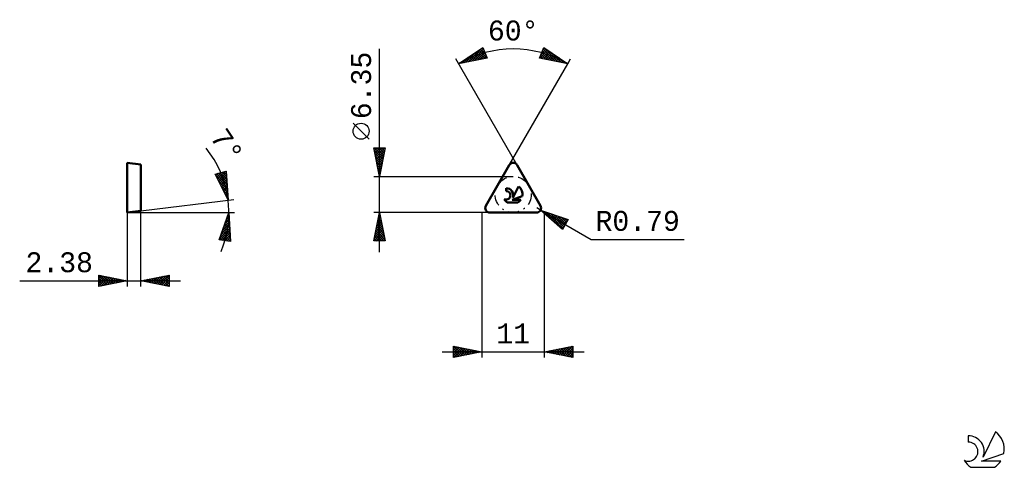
# Model space of a CAD drawing. Header units: millimetres. Extents: x -81 to 92, y -45 to 34.
import ezdxf
from ezdxf.enums import TextEntityAlignment as Align

# ---------------------------------------------------------------- set-up
doc = ezdxf.new("R2010")
doc.units = ezdxf.units.MM
doc.header["$LTSCALE"] = 4.65
doc.linetypes.add('LONGDASH_DASH', pattern=[0.85, 0.4, -0.2, 0.05, -0.2])
for name, color, linetype in [('1', 4, 'CONTINUOUS'), ('CUT', 1, 'CONTINUOUS'), ('SK2', 7, 'CONTINUOUS'), ('SK4', 2, 'LONGDASH_DASH'), ('SK6', 5, 'CONTINUOUS'), ('SKVIEW1', 4, 'CONTINUOUS'), ('SKVIEW2', 7, 'CONTINUOUS')]:
    doc.layers.add(name, color=color, linetype=linetype)
doc.styles.get("Standard").update_dxf_attribs({"font": 'Monospac821 BT'})

msp = doc.modelspace()

# ---------------------------------------------------------------- linework, layer by layer
at = {"layer": '1', "color": 4, "linetype": 'CONTINUOUS', "lineweight": 50}
for p, q in [((0.69, 1.19), (4.81, 8.33)), ((10.31, 1.19), (6.19, 8.33)), ((4.25, 3.77), (4.25, 4.27)), ((5.43, 2.57), (6.42, 4.59)), ((4.46, 1.76), (6.34, 1.76)), ((5.31, 2.25), (7.09, 2.87)), ((5.31, 2.25), (6.83, 2.25)), ((1.38, 0), (9.62, 0))]:
    msp.add_line(p, q, dxfattribs=at)
for centre, radius, start, end in [((5.5, 7.94), 0.794, 30, 150), ((4.25, 3.01), 0.761, 243.4215, 90.3602), ((4.26, 3.02), 1.25, 338.9379, 90.4446), ((5.4, 3.21), 1.72, 348.7239, 53.4691), ((5.4, 3.21), 1.72, 210.5484, 236.978), ((5.4, 3.21), 1.72, 303.022, 326.3732), ((1.38, 0.79), 0.794, 150, 270), ((9.62, 0.79), 0.794, 270, 30)]:
    msp.add_arc(centre, radius, start, end, dxfattribs=at)
at = {"layer": 'CUT', "color": 1, "linetype": 'CONTINUOUS', "lineweight": 25}
for p, q in [((4.81, 8.33), (0.69, 1.19)), ((10.31, 1.19), (6.19, 8.33)), ((1.38, 0), (9.62, 0))]:
    msp.add_line(p, q, dxfattribs=at)
for centre, start, end in [((5.5, 7.94), 30, 150), ((1.38, 0.79), 150, 270), ((9.62, 0.79), 270, 30)]:
    msp.add_arc(centre, 0.794, start, end, dxfattribs=at)
at = {"layer": 'SK2', "color": 7, "linetype": 'CONTINUOUS', "lineweight": 25}
for p, q in [((-18, -7), (-18, 28.75)), ((-4.1, 26.15), (0.14, 28.99)), ((-2.88, 26.39), (-1.13, 28.14)), ((-2.35, 26.5), (0.14, 28.99)), ((-1.82, 26.6), (0.26, 28.69)), ((-1.55, 27.86), (-0.55, 26.86)), ((-1.3, 28.03), (-0.2, 26.93)), ((-1.29, 26.71), (0.39, 28.39)), ((-1.05, 28.2), (0.16, 27)), ((-0.79, 28.37), (0.51, 27.07)), ((-0.76, 26.81), (0.51, 28.09)), ((-0.54, 28.54), (0.86, 27.14)), ((-0.28, 28.71), (0.63, 27.79)), ((-0.23, 26.92), (0.63, 27.79)), ((-0.03, 28.88), (0.33, 28.52)), ((0.14, 28.99), (0.9, 27.14)), ((10.1, 27.14), (10.86, 28.99)), ((10.16, 27.13), (11.56, 28.53)), ((10.34, 27.74), (11.3, 28.7)), ((10.37, 27.81), (11.27, 26.91)), ((10.5, 28.11), (11.8, 26.81)), ((10.51, 27.06), (11.81, 28.36)), ((10.62, 28.41), (12.33, 26.7)), ((10.64, 28.46), (11.05, 28.87)), ((10.75, 28.71), (12.86, 26.6)), ((10.86, 28.99), (15.1, 26.15)), ((10.87, 26.99), (12.06, 28.19)), ((10.94, 28.94), (13.39, 26.49)), ((11.22, 26.92), (12.32, 28.02)), ((11.58, 26.85), (12.57, 27.85)), ((12.23, 28.08), (13.92, 26.39)), ((6.19, 8.33), (-4.6, 27.02)), ((0.9, 27.14), (-4.1, 26.15)), ((-4.09, 26.16), (-4.09, 26.15)), ((-3.94, 26.18), (-3.7, 26.42)), ((-3.84, 26.33), (-3.74, 26.22)), ((-3.59, 26.5), (-3.38, 26.29)), ((-3.41, 26.29), (-2.42, 27.28)), ((-3.33, 26.67), (-3.03, 26.36)), ((-3.08, 26.84), (-2.68, 26.43)), ((-2.82, 27.01), (-2.32, 26.51)), ((-2.57, 27.18), (-1.97, 26.58)), ((-2.32, 27.35), (-1.61, 26.65)), ((-2.06, 27.52), (-1.26, 26.72)), ((-1.81, 27.69), (-0.91, 26.79)), ((0.3, 27.02), (0.76, 27.49)), ((0.82, 27.13), (0.88, 27.19)), ((4.81, 8.33), (15.1, 26.15)), ((15.1, 26.15), (10.1, 27.14)), ((10.13, 27.21), (10.21, 27.12)), ((10.25, 27.51), (10.74, 27.02)), ((11.93, 26.78), (12.83, 27.68)), ((12.29, 26.71), (13.08, 27.51)), ((12.64, 26.64), (13.33, 27.34)), ((12.99, 26.57), (13.59, 27.17)), ((13.35, 26.5), (13.84, 26.99)), ((13.51, 27.21), (14.45, 26.28)), ((13.7, 26.43), (14.1, 26.82)), ((14.06, 26.36), (14.35, 26.65)), ((14.41, 26.29), (14.6, 26.48)), ((14.76, 26.22), (14.86, 26.31)), ((14.8, 26.35), (14.98, 26.18)), ((15.1, 26.15), (15.6, 27.02)), ((-19.85, 12.88), (-22.65, 15.68)), ((-18, 6.35), (-19, 11.35)), ((-19, 11.35), (-17, 11.35)), ((-18.96, 11.16), (-18.77, 11.35)), ((-18.94, 11.35), (-17.32, 9.74)), ((-18.91, 10.9), (-17.39, 9.38)), ((-18.89, 10.81), (-18.35, 11.35)), ((-18.82, 10.45), (-17.92, 11.35)), ((-18.75, 10.1), (-17.5, 11.35)), ((-18.68, 9.75), (-17.08, 11.35)), ((-18.61, 9.39), (-17.09, 10.91)), ((-18.51, 11.35), (-17.25, 10.09)), ((-18.09, 11.35), (-17.18, 10.44)), ((-17, 11.35), (-18, 6.35)), ((-17.66, 11.35), (-17.11, 10.8)), ((-17.24, 11.35), (-17.04, 11.15)), ((-18.8, 10.37), (-17.46, 9.03)), ((-18.7, 9.84), (-17.53, 8.68)), ((-18.59, 9.31), (-17.61, 8.32)), ((-18.54, 9.04), (-17.19, 10.38)), ((-18.49, 8.78), (-17.68, 7.97)), ((-18.47, 8.69), (-17.3, 9.85)), ((-18.4, 8.33), (-17.41, 9.32)), ((-18.33, 7.98), (-17.51, 8.79)), ((-18.38, 8.25), (-17.75, 7.62)), ((-18.27, 7.72), (-17.82, 7.26)), ((-18.26, 7.63), (-17.62, 8.26)), ((-18.18, 7.27), (-17.72, 7.73)), ((-18.17, 7.19), (-17.89, 6.91)), ((-18.11, 6.92), (-17.83, 7.2)), ((-19, 6.35), (5.5, 6.35)), ((-18.06, 6.66), (-17.96, 6.56)), ((-18.04, 6.56), (-17.94, 6.67)), ((5.5, 0), (-19, 0)), ((-19, -5), (-18, 0)), ((-18, 0), (-17, -5)), ((0, 0), (0, -25.5)), ((10.31, 0.4), (9.63, 0.79)), ((10.31, 0.4), (19.19, -4.73)), ((10.31, 0.4), (15.14, -1.24)), ((14.14, -2.97), (10.31, 0.4)), ((10.37, 0.34), (10.4, 0.37)), ((10.6, 0.14), (10.71, 0.26)), ((10.8, 0.23), (12.98, -1.95)), ((10.82, -0.05), (11.03, 0.15)), ((11.05, -0.25), (11.35, 0.05)), ((11.44, 0.01), (14.24, -2.79)), ((-18.47, -2.35), (-17.69, -1.56)), ((-18.36, -1.82), (-17.76, -1.21)), ((-18.28, -1.4), (-17.58, -2.1)), ((-18.26, -1.29), (-17.83, -0.86)), ((-18.21, -1.05), (-17.69, -1.57)), ((-18.15, -0.76), (-17.9, -0.5)), ((-18.14, -0.69), (-17.79, -1.04)), ((-18.07, -0.34), (-17.9, -0.51)), ((-18.05, -0.23), (-17.97, -0.15)), ((11, -25.5), (11, -0.21)), ((11.28, -0.45), (11.67, -0.06)), ((11.5, -0.65), (11.98, -0.17)), ((11.73, -0.85), (12.3, -0.28)), ((11.95, -1.05), (12.62, -0.38)), ((12.08, -0.2), (14.4, -2.52)), ((12.18, -1.24), (12.93, -0.49)), ((12.4, -1.44), (13.25, -0.6)), ((12.63, -1.64), (13.57, -0.7)), ((12.72, -0.42), (14.56, -2.25)), ((12.86, -1.84), (13.88, -0.81)), ((13.08, -2.04), (14.2, -0.92)), ((13.31, -2.24), (14.52, -1.03)), ((13.36, -0.64), (14.71, -1.98)), ((13.53, -2.44), (14.84, -1.13)), ((13.76, -2.63), (15.12, -1.27)), ((14, -0.85), (14.87, -1.71)), ((15.14, -1.24), (14.14, -2.97)), ((14.65, -1.07), (15.02, -1.44)), ((-19, -5), (-17.33, -3.33)), ((-18.89, -4.47), (-17.4, -2.98)), ((-18.79, -3.94), (-17.47, -2.63)), ((-18.68, -3.41), (-17.55, -2.27)), ((-18.63, -3.17), (-17.05, -4.75)), ((-18.58, -2.88), (-17.62, -1.92)), ((-18.56, -2.81), (-17.16, -4.22)), ((-18.49, -2.46), (-17.26, -3.69)), ((-18.42, -2.11), (-17.37, -3.16)), ((-18.35, -1.75), (-17.47, -2.63)), ((13.99, -2.83), (14.54, -2.28)), ((-17, -5), (-19, -5)), ((-18.99, -4.93), (-18.92, -5)), ((-18.92, -4.58), (-18.5, -5)), ((-18.85, -4.23), (-18.07, -5)), ((-18.77, -3.87), (-17.65, -5)), ((-18.7, -3.52), (-17.22, -5)), ((-18.58, -5), (-17.26, -3.69)), ((-18.15, -5), (-17.19, -4.04)), ((-17.73, -5), (-17.12, -4.39)), ((-17.3, -5), (-17.05, -4.75)), ((19.19, -4.73), (35.59, -4.73)), ((-5, -25.5), (-5, -23.5)), ((-5, -23.5), (0, -24.5)), ((-5, -23.86), (-4.7, -23.56)), ((-5, -24.28), (-4.35, -23.63)), ((-5, -24.71), (-3.99, -23.7)), ((-5, -25.13), (-3.64, -23.77)), ((-5, -23.86), (-3.63, -25.23)), ((-4.93, -25.49), (-3.29, -23.84)), ((-4.92, -23.52), (-3.28, -25.16)), ((-4.4, -25.38), (-2.93, -23.91)), ((-4.39, -23.62), (-2.93, -25.09)), ((-3.87, -25.27), (-2.58, -23.98)), ((-3.86, -23.73), (-2.57, -25.01)), ((-3.34, -25.17), (-2.22, -24.06)), ((-3.33, -23.83), (-2.22, -24.94)), ((-2.81, -25.06), (-1.87, -24.13)), ((-2.8, -23.94), (-1.87, -24.87)), ((-2.28, -24.96), (-1.52, -24.2)), ((-2.27, -24.05), (-1.51, -24.8)), ((-1.74, -24.15), (-1.16, -24.73)), ((11, -24.5), (16, -23.5)), ((12.13, -24.73), (12.7, -24.16)), ((12.49, -24.8), (13.23, -24.05)), ((12.49, -24.2), (13.24, -24.95)), ((12.84, -24.87), (13.76, -23.95)), ((12.85, -24.13), (13.77, -25.05)), ((13.19, -24.94), (14.29, -23.84)), ((13.2, -24.06), (14.3, -25.16)), ((13.55, -25.01), (14.82, -23.74)), ((13.55, -23.99), (14.83, -25.27)), ((13.9, -25.08), (15.35, -23.63)), ((13.91, -23.92), (15.36, -25.37)), ((14.25, -25.15), (15.88, -23.52)), ((14.26, -23.85), (15.89, -25.48)), ((14.61, -23.78), (16, -25.16)), ((14.61, -25.22), (16, -23.83)), ((14.97, -23.71), (16, -24.74)), ((15.32, -23.64), (16, -24.32)), ((15.67, -23.57), (16, -23.89)), ((16, -23.5), (16, -25.5)), ((-7, -24.5), (18, -24.5)), ((-5, -24.28), (-3.99, -25.3)), ((0, -24.5), (-5, -25.5)), ((-5, -24.71), (-4.34, -25.37)), ((-5, -25.13), (-4.69, -25.44)), ((-1.75, -24.85), (-1.16, -24.27)), ((-1.22, -24.74), (-0.81, -24.34)), ((-1.21, -24.26), (-0.81, -24.66)), ((-0.69, -24.64), (-0.46, -24.41)), ((-0.68, -24.36), (-0.45, -24.59)), ((-0.16, -24.53), (-0.1, -24.48)), ((-0.15, -24.47), (-0.1, -24.52)), ((16, -25.5), (11, -24.5)), ((11.07, -24.51), (11.11, -24.48)), ((11.08, -24.48), (11.12, -24.52)), ((11.43, -24.59), (11.64, -24.37)), ((11.43, -24.41), (11.65, -24.63)), ((11.78, -24.66), (12.17, -24.27)), ((11.78, -24.34), (12.18, -24.74)), ((12.14, -24.27), (12.71, -24.84)), ((14.96, -25.29), (16, -24.25)), ((15.32, -25.36), (16, -24.68)), ((15.67, -25.43), (16, -25.1))]:
    msp.add_line(p, q, dxfattribs=at)
msp.add_circle((-21.25, 14.28), 1.4, dxfattribs=at)
msp.add_arc((5.5, 9.53), 19.2, 60, 120, dxfattribs=at)
at = {"layer": 'SK4', "color": 2, "linetype": 'LONGDASH_DASH', "lineweight": 25}
msp.add_circle((5.5, 3.17), 3.17, dxfattribs=at)
at = {"layer": 'SK6', "color": 5, "linetype": 'CONTINUOUS', "lineweight": 25}
for p, q in [((85.53, -39.25), (85.53, -40.35)), ((90.32, -38.54), (88.12, -43)), ((87.87, -43.7), (91.79, -42.34)), ((85.99, -44.78), (90.13, -44.78)), ((91.22, -43.7), (87.87, -43.7))]:
    msp.add_line(p, q, dxfattribs=at)
for centre, radius, start, end in [((85.55, -42.01), 2.76, 338.9379, 90.4446), ((88.06, -41.6), 3.8, 348.7239, 53.4691), ((85.54, -42.03), 1.68, 243.4215, 90.3602), ((88.06, -41.6), 3.8, 210.5484, 236.978), ((88.06, -41.6), 3.8, 303.022, 326.3732)]:
    msp.add_arc(centre, radius, start, end, dxfattribs=at)
at = {"layer": 'SKVIEW1', "color": 4, "linetype": 'CONTINUOUS', "lineweight": 50}
for p, q in [((-62.38, 0), (-62.38, 8.73)), ((-62.38, 8.73), (-60, 8.44)), ((-60, 8.44), (-60, 0.29)), ((-60, 0.29), (-62.38, 0))]:
    msp.add_line(p, q, dxfattribs=at)
at = {"layer": 'SKVIEW2', "color": 7, "linetype": 'CONTINUOUS', "lineweight": 25}
for p, q in [((-46.9, 6.75), (-44.96, 7.27)), ((-46.63, 6.21), (-45.8, 7.04)), ((-46.49, 5.93), (-45.22, 7.2)), ((-46.35, 5.64), (-44.95, 7.04)), ((-46.03, 6.98), (-44.87, 5.82)), ((-45.69, 7.07), (-44.9, 6.28)), ((-45.36, 7.16), (-44.93, 6.73)), ((-45.02, 7.25), (-44.96, 7.19)), ((-44.96, 7.27), (-44.63, 2.18)), ((-44.63, 2.18), (-46.9, 6.75)), ((-46.77, 6.5), (-46.38, 6.89)), ((-46.73, 6.41), (-44.78, 4.46)), ((-46.7, 6.8), (-44.81, 4.92)), ((-46.36, 6.89), (-44.84, 5.37)), ((-46.31, 5.57), (-44.75, 4.01)), ((-46.21, 5.36), (-44.92, 6.65)), ((-46.07, 5.08), (-44.9, 6.25)), ((-45.93, 4.79), (-44.87, 5.85)), ((-45.79, 4.51), (-44.85, 5.45)), ((-45.9, 4.73), (-44.72, 3.56)), ((-45.65, 4.23), (-44.82, 5.05)), ((-45.51, 3.94), (-44.79, 4.65)), ((-45.48, 3.89), (-44.69, 3.1)), ((-45.37, 3.66), (-44.77, 4.26)), ((-45.23, 3.37), (-44.74, 3.86)), ((-60, 0.29), (-43.64, 2.3)), ((-45.08, 3.09), (-44.72, 3.46)), ((-45.06, 3.05), (-44.66, 2.65)), ((-44.94, 2.81), (-44.69, 3.06)), ((-44.8, 2.52), (-44.66, 2.66)), ((-44.66, 2.24), (-44.64, 2.26)), ((-44.65, 2.21), (-44.63, 2.19)), ((-62.38, 0), (-43.5, 0)), ((-62.38, 0), (-62.38, -13)), ((-60, -13), (-60, 0.29)), ((-46.19, -4.81), (-44.5, 0)), ((-44.5, 0), (-44.21, -5.09)), ((-45.39, -2.54), (-44.41, -1.56)), ((-45.16, -1.88), (-44.43, -1.15)), ((-45.07, -1.62), (-44.37, -2.32)), ((-44.96, -1.3), (-44.39, -1.87)), ((-44.93, -1.23), (-44.46, -0.75)), ((-44.85, -0.99), (-44.42, -1.42)), ((-44.74, -0.67), (-44.44, -0.97)), ((-44.7, -0.57), (-44.48, -0.35)), ((-44.63, -0.36), (-44.47, -0.52)), ((-44.52, -0.05), (-44.5, -0.07)), ((-46.08, -4.5), (-44.34, -2.76)), ((-46, -4.84), (-44.32, -3.16)), ((-45.85, -3.84), (-44.37, -2.36)), ((-45.62, -3.19), (-44.39, -1.96)), ((-45.62, -3.19), (-44.24, -4.57)), ((-45.51, -2.87), (-44.26, -4.12)), ((-45.4, -2.56), (-44.29, -3.67)), ((-45.29, -2.24), (-44.32, -3.22)), ((-45.18, -1.93), (-44.34, -2.77)), ((-44.21, -5.09), (-46.19, -4.81)), ((-46.17, -4.76), (-46.1, -4.82)), ((-46.06, -4.44), (-45.61, -4.89)), ((-45.95, -4.13), (-45.11, -4.96)), ((-45.84, -3.81), (-44.62, -5.03)), ((-45.73, -3.5), (-44.21, -5.02)), ((-45.62, -4.89), (-44.3, -3.56)), ((-45.25, -4.94), (-44.27, -3.96)), ((-44.88, -5), (-44.25, -4.37)), ((-44.51, -5.05), (-44.23, -4.77)), ((-81.28, -12), (-53, -12)), ((-67.38, -13), (-67.38, -11)), ((-67.38, -11), (-62.38, -12)), ((-67.38, -11.16), (-67.24, -11.03)), ((-67.38, -11.59), (-66.89, -11.1)), ((-67.38, -11.16), (-65.85, -12.69)), ((-67.38, -12.01), (-66.54, -11.17)), ((-67.38, -12.44), (-66.18, -11.24)), ((-67.38, -12.86), (-65.83, -11.31)), ((-67.38, -11.59), (-66.2, -12.76)), ((-62.38, -12), (-67.38, -13)), ((-67.38, -12.01), (-66.56, -12.84)), ((-67.06, -11.07), (-65.5, -12.62)), ((-67.02, -12.93), (-65.48, -11.38)), ((-66.53, -11.17), (-65.14, -12.55)), ((-66.49, -12.82), (-65.12, -11.45)), ((-66, -11.28), (-64.79, -12.48)), ((-65.96, -12.72), (-64.77, -11.52)), ((-65.46, -11.38), (-64.44, -12.41)), ((-65.43, -12.61), (-64.42, -11.59)), ((-64.93, -11.49), (-64.08, -12.34)), ((-64.9, -12.5), (-64.06, -11.66)), ((-64.4, -11.6), (-63.73, -12.27)), ((-64.37, -12.4), (-63.71, -11.73)), ((-63.87, -11.7), (-63.38, -12.2)), ((-63.84, -12.29), (-63.36, -11.81)), ((-63.34, -11.81), (-63.02, -12.13)), ((-63.31, -12.19), (-63, -11.88)), ((-62.81, -11.91), (-62.67, -12.06)), ((-62.78, -12.08), (-62.65, -11.95)), ((-60, -12), (-55, -11)), ((-55, -13), (-60, -12)), ((-59.87, -11.97), (-59.81, -12.04)), ((-59.85, -12.03), (-59.78, -11.95)), ((-59.52, -11.9), (-59.28, -12.14)), ((-59.5, -12.1), (-59.25, -11.85)), ((-59.16, -11.83), (-58.75, -12.25)), ((-59.14, -12.17), (-58.72, -11.74)), ((-58.81, -11.76), (-58.22, -12.36)), ((-58.79, -12.24), (-58.18, -11.64)), ((-58.46, -11.69), (-57.69, -12.46)), ((-58.44, -12.31), (-57.65, -11.53)), ((-58.1, -11.62), (-57.16, -12.57)), ((-58.08, -12.38), (-57.12, -11.42)), ((-57.75, -11.55), (-56.63, -12.68)), ((-57.73, -12.45), (-56.59, -11.32)), ((-57.4, -11.48), (-56.1, -12.78)), ((-57.38, -12.53), (-56.06, -11.21)), ((-57.04, -11.41), (-55.56, -12.89)), ((-57.02, -12.6), (-55.53, -11.11)), ((-56.69, -11.34), (-55.03, -12.99)), ((-56.67, -12.67), (-55, -11)), ((-56.34, -11.27), (-55, -12.6)), ((-56.32, -12.74), (-55, -11.42)), ((-55.98, -11.2), (-55, -12.18)), ((-55.96, -12.81), (-55, -11.85)), ((-55.63, -11.13), (-55, -11.75)), ((-55.28, -11.05), (-55, -11.33)), ((-55, -11), (-55, -13)), ((-67.38, -12.44), (-66.91, -12.91)), ((-67.38, -12.86), (-67.27, -12.98)), ((-55.61, -12.88), (-55, -12.27)), ((-55.25, -12.95), (-55, -12.7))]:
    msp.add_line(p, q, dxfattribs=at)
msp.add_arc((-62.38, 0), 17.88, 337.4243, 39.1195, dxfattribs=at)

# ---------------------------------------------------------------- texts
at = {"layer": 'SK2', "color": 7, "linetype": 'CONTINUOUS', "lineweight": 25}
for s, p in [('60°', (5.5, 30.23)), ('R0.79', (27.39, -3.23)), ('11', (5.5, -23))]:
    msp.add_text(s, height=3.5, dxfattribs=at).set_placement(p, align=Align.CENTER)
msp.add_text('6.35', height=3.5, rotation=90, dxfattribs=at).set_placement((-19.5, 22.32), align=Align.CENTER)
at = {"layer": 'SKVIEW2', "color": 7, "linetype": 'CONTINUOUS', "lineweight": 25}
msp.add_text('7°', height=3.5, rotation=303.8174, dxfattribs=at).set_placement((-46.28, 10.79), align=Align.CENTER)
msp.add_text('2.38', height=3.5, dxfattribs=at).set_placement((-74.33, -10.5), align=Align.CENTER)

doc.saveas('drawing.dxf')
